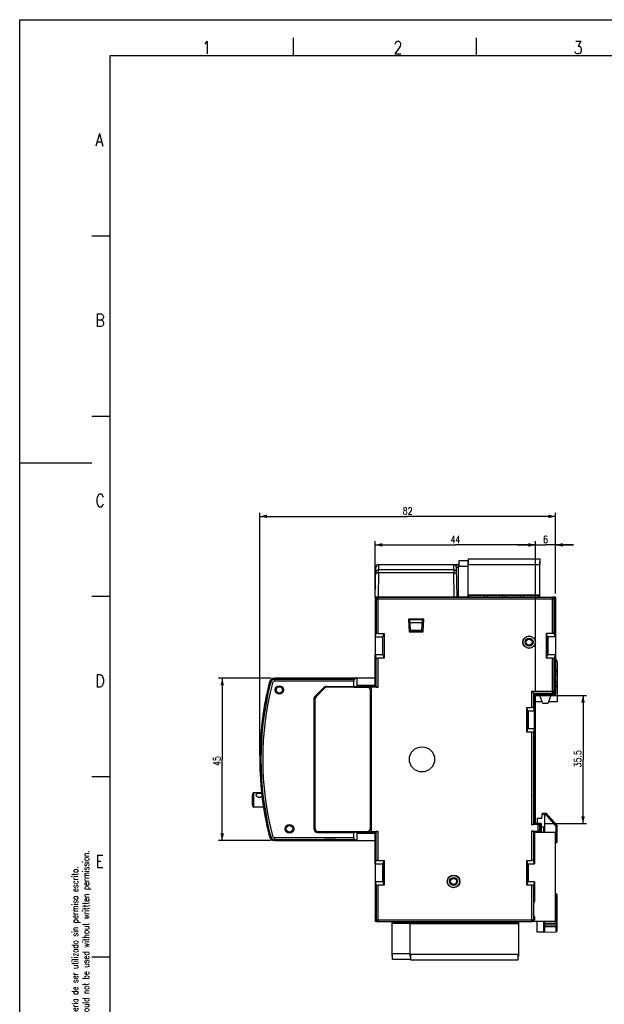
# Model space of a CAD drawing. Extents: x 0 to 594, y 0 to 420.
# Tile 2 of 17: x 0 to 162, y 147 to 420. Entities that reach past the tile are written whole.
import ezdxf

# ---------------------------------------------------------------- set-up
doc = ezdxf.new("R2010")
doc.units = 0
doc.header["$LTSCALE"] = 32.67
doc.layers.get('0').update_dxf_attribs({"linetype": 'CONTINUOUS'})
for name, color, linetype in [('02___PRT_ALL_AXES', 7, 'CONTINUOUS'), ('03__EJES', 7, 'CONTINUOUS'), ('DESMOLDEO', 7, 'CONTINUOUS'), ('REDONDEOS', 7, 'CONTINUOUS')]:
    doc.layers.add(name, color=color, linetype=linetype)
doc.styles.get("Standard").update_dxf_attribs({"font": 'SIMPLEX.SHX', "width": 0.8})
doc.dimstyles.new('DIMSTYLE_1', dxfattribs={"dimtxt": 2, "dimasz": 2, "dimexe": 1, "dimexo": 1, "dimgap": 0.5, "dimtad": 1, "dimdec": 1, "dimtxsty": 'STANDARD', "dimblk": '_FILLED', "dimblk1": '_FILLED', "dimblk2": '_FILLED', "dimcen": 0.09, "dimazin": 3, "dimtp": 0.3, "dimtm": 0.3, "dimtfac": 1, "dimtdec": 1, "dimtofl": 0, "dimtmove": 0, "dimatfit": 3, "dimtolj": 1})
doc.dimstyles.new('DIMSTYLE_2', dxfattribs={"dimtxt": 2, "dimasz": 2, "dimexe": 1, "dimexo": 1, "dimgap": 0.5, "dimtad": 1, "dimtxsty": 'STANDARD', "dimblk": '_FILLED', "dimblk1": '_FILLED', "dimblk2": '_FILLED', "dimcen": 0.09, "dimazin": 3, "dimtp": 0.3, "dimtm": 0.3, "dimtfac": 1, "dimtofl": 0, "dimtmove": 0, "dimatfit": 3, "dimtolj": 1})
doc.dimstyles.new('DIMSTYLE_4', dxfattribs={"dimtxt": 2, "dimasz": 2, "dimexe": 1, "dimexo": 1, "dimgap": 0.5, "dimtad": 1, "dimdec": 0, "dimtxsty": 'STANDARD', "dimblk": '_FILLED', "dimblk1": '_FILLED', "dimblk2": '_FILLED', "dimcen": 0.09, "dimazin": 3, "dimtp": 0.1, "dimtm": 0.1, "dimtfac": 1, "dimtdec": 0, "dimtofl": 0, "dimtmove": 0, "dimatfit": 3, "dimtolj": 1})

# ---------------------------------------------------------------- blocks, each defined once
blk = doc.blocks.new('_FILLED')
at = {"color": 0, "linetype": 'BYBLOCK'}
blk.add_solid([(0, 0), (-1, 0.25), (-1, -0.25)], dxfattribs=at)
blk = doc.blocks.new('*D4')
at = {"color": 8}
for p, q in [((98.56, 260.88), (98.56, 275.35)), ((98.56, 274.35), (120.81, 274.35)), ((143.06, 274.35), (120.81, 274.35)), ((143.06, 233.63), (143.06, 275.35))]:
    blk.add_line(p, q, dxfattribs=at)
at = {"color": 8, "xscale": 2, "yscale": 2, "zscale": 2, "rotation": 180}
blk.add_blockref('_FILLED', (98.56, 274.35), dxfattribs=at)
at = {"color": 8, "xscale": 2, "yscale": 2, "zscale": 2}
blk.add_blockref('_FILLED', (143.06, 274.35), dxfattribs=at)
at = {"color": 8, "insert": (120.81, 276.85), "char_height": 2, "width": 3.2, "attachment_point": 2}
blk.add_mtext('44', dxfattribs=at)
blk = doc.blocks.new('*D5')
at = {"color": 8}
for p, q in [((143.06, 274.35), (138.06, 274.35)), ((138.06, 274.35), (145.81, 274.35)), ((143.06, 233.63), (143.06, 275.35)), ((153.56, 274.35), (145.81, 274.35)), ((148.56, 260.88), (148.56, 275.35)), ((148.56, 274.35), (153.56, 274.35))]:
    blk.add_line(p, q, dxfattribs=at)
at = {"color": 8, "xscale": 2, "yscale": 2, "zscale": 2}
blk.add_blockref('_FILLED', (143.06, 274.35), dxfattribs=at)
at = {"color": 8, "xscale": 2, "yscale": 2, "zscale": 2, "rotation": 180}
blk.add_blockref('_FILLED', (148.56, 274.35), dxfattribs=at)
at = {"color": 8, "insert": (145.81, 276.85), "char_height": 2, "width": 1.6, "attachment_point": 2}
blk.add_mtext('6', dxfattribs=at)
blk = doc.blocks.new('*D6')
at = {"color": 8}
for p, q in [((145.26, 232.63), (157.2, 232.63)), ((156.2, 232.63), (156.2, 214.86)), ((156.2, 197.1), (156.2, 214.86)), ((145.53, 197.1), (157.2, 197.1))]:
    blk.add_line(p, q, dxfattribs=at)
at = {"color": 8, "xscale": 2, "yscale": 2, "zscale": 2}
for p, rotation in [((156.2, 232.63), 90), ((156.2, 197.1), 270)]:
    blk.add_blockref('_FILLED', p, dxfattribs=dict(at, rotation=rotation))
at = {"color": 8, "insert": (153.7, 215.03), "char_height": 2, "width": 6.4, "attachment_point": 2, "rotation": 90}
blk.add_mtext('35.5', dxfattribs=at)
blk = doc.blocks.new('*D7')
at = {"color": 8}
for p, q in [((69.71, 237.38), (55.16, 237.38)), ((56.16, 237.38), (56.16, 214.88)), ((56.16, 192.38), (56.16, 214.88)), ((69.71, 192.38), (55.16, 192.38))]:
    blk.add_line(p, q, dxfattribs=at)
at = {"color": 8, "xscale": 2, "yscale": 2, "zscale": 2}
for p, rotation in [((56.16, 237.38), 90), ((56.16, 192.38), 270)]:
    blk.add_blockref('_FILLED', p, dxfattribs=dict(at, rotation=rotation))
at = {"color": 8, "insert": (53.66, 214.41), "char_height": 2, "width": 3.2, "attachment_point": 2, "rotation": 90}
blk.add_mtext('45', dxfattribs=at)
blk = doc.blocks.new('*D8')
at = {"color": 8}
for p, q in [((66.58, 215.88), (66.58, 283.26)), ((66.58, 282.26), (107.57, 282.26)), ((148.56, 282.26), (107.57, 282.26)), ((148.56, 260.88), (148.56, 283.26))]:
    blk.add_line(p, q, dxfattribs=at)
at = {"color": 8, "xscale": 2, "yscale": 2, "zscale": 2, "rotation": 180}
blk.add_blockref('_FILLED', (66.58, 282.26), dxfattribs=at)
at = {"color": 8, "xscale": 2, "yscale": 2, "zscale": 2}
blk.add_blockref('_FILLED', (148.56, 282.26), dxfattribs=at)
at = {"color": 8, "insert": (107.57, 284.76), "char_height": 2, "width": 3.2, "attachment_point": 2}
blk.add_mtext('82', dxfattribs=at)

msp = doc.modelspace()

# ---------------------------------------------------------------- linework, layer by layer
at = {"color": 7}
for p, q in [((0, 0), (0, 420)), ((0, 420), (594, 420)), ((75.8, 415), (75.8, 410)), ((126.6, 415), (126.6, 410)), ((25, 410), (25, 10)), ((584, 410), (25, 410)), ((25, 360), (20, 360)), ((25, 310), (20, 310)), ((20, 297), (0, 297)), ((124.305, 270.527), (124.305, 268.927)), ((124.305, 270.527), (144.205, 270.527)), ((144.205, 270.527), (144.205, 268.927)), ((98.588, 259.877), (98.732, 268.091)), ((99.532, 268.877), (99.506, 267.4)), ((99.532, 268.877), (99.532, 268.877)), ((99.532, 268.877), (120.329, 268.877)), ((99.532, 268.877), (121.701, 268.877)), ((120.355, 267.4), (120.329, 268.877)), ((120.329, 268.877), (120.329, 268.877)), ((121.272, 259.877), (121.129, 268.091)), ((121.701, 268.091), (121.129, 268.091)), ((121.701, 259.877), (121.701, 269.077)), ((121.701, 269.077), (121.751, 269.077)), ((121.751, 268.777), (121.701, 268.777)), ((124.255, 268.377), (121.701, 268.377)), ((121.751, 269.977), (121.751, 268.377)), ((124.305, 269.977), (121.751, 269.977)), ((124.255, 269.627), (124.255, 259.877)), ((124.255, 269.627), (124.305, 269.627)), ((124.305, 269.327), (124.255, 269.327)), ((124.255, 268.927), (144.255, 268.927)), ((144.205, 269.627), (144.255, 269.627)), ((144.255, 269.327), (144.205, 269.327)), ((144.255, 259.877), (144.255, 269.627)), ((99.506, 266.614), (99.39, 259.977)), ((99.506, 266.614), (99.506, 267.4)), ((120.355, 267.4), (99.506, 267.4)), ((120.355, 266.614), (99.506, 266.614)), ((120.355, 267.4), (120.355, 266.614)), ((120.47, 259.977), (120.355, 266.614)), ((25, 260), (20, 260)), ((98.59, 259.977), (121.27, 259.977)), ((99.082, 259.877), (148.029, 259.877)), ((99.378, 249.794), (99.378, 259.877)), ((100.09, 259.977), (100.088, 259.877)), ((100.205, 259.877), (100.205, 259.977)), ((108.002, 259.877), (107.999, 259.977)), ((111.868, 259.877), (111.872, 259.977)), ((118.655, 259.877), (118.655, 259.977)), ((119.655, 259.877), (119.655, 259.977)), ((119.772, 259.877), (119.77, 259.977)), ((121.701, 259.977), (124.255, 259.977)), ((124.255, 260.527), (144.255, 260.527)), ((144.255, 260.227), (124.255, 260.227)), ((124.716, 259.877), (124.716, 260.227)), ((128.795, 260.227), (128.795, 259.877)), ((129.716, 259.877), (129.716, 260.227)), ((133.795, 260.227), (133.795, 259.877)), ((134.716, 259.877), (134.716, 260.227)), ((138.795, 260.227), (138.795, 259.877)), ((139.716, 259.877), (139.716, 260.227)), ((143.795, 260.227), (143.795, 259.877)), ((147.732, 249.794), (147.732, 259.877)), ((98.581, 259.377), (98.581, 248.877)), ((98.581, 259.377), (148.529, 259.377)), ((98.878, 259.377), (98.878, 249.769)), ((148.232, 249.769), (148.232, 259.377)), ((148.529, 258.532), (148.267, 257.877)), ((148.267, 257.877), (148.267, 254.877)), ((148.529, 258.532), (148.529, 259.377)), ((148.529, 254.222), (148.267, 254.877)), ((148.529, 248.877), (148.529, 254.222)), ((107.848, 253.777), (107.97, 250.277)), ((112.022, 253.777), (107.848, 253.777)), ((107.849, 253.756), (112.021, 253.756)), ((108.327, 250.577), (108.216, 253.756)), ((111.648, 253.577), (108.222, 253.577)), ((111.619, 252.727), (108.252, 252.727)), ((111.543, 250.577), (111.654, 253.756)), ((111.9, 250.277), (112.022, 253.777)), ((98.581, 248.877), (98.878, 249.769)), ((98.581, 248.877), (100.731, 248.877)), ((99.378, 249.794), (101.037, 249.794)), ((100.565, 248.843), (100.721, 248.847)), ((100.721, 248.847), (101.037, 249.794)), ((100.721, 243.907), (100.721, 248.847)), ((101.037, 249.794), (101.037, 242.96)), ((111.902, 250.341), (107.968, 250.341)), ((107.97, 250.277), (111.9, 250.277)), ((111.543, 250.577), (108.327, 250.577)), ((146.074, 242.96), (146.074, 249.794)), ((146.389, 248.847), (146.074, 249.794)), ((147.732, 249.794), (146.074, 249.794)), ((148.529, 248.877), (146.379, 248.877)), ((146.389, 243.907), (146.389, 248.847)), ((146.389, 248.847), (146.546, 248.843)), ((148.529, 248.877), (148.232, 249.769)), ((98.581, 235.201), (98.581, 243.877)), ((98.581, 243.877), (98.878, 242.986)), ((100.731, 243.877), (98.581, 243.877)), ((100.565, 243.912), (100.721, 243.907)), ((100.721, 243.907), (101.037, 242.96)), ((146.074, 242.96), (146.389, 243.907)), ((148.529, 243.877), (146.379, 243.877)), ((146.389, 243.907), (146.546, 243.912)), ((148.529, 243.877), (148.232, 242.986)), ((148.529, 233.453), (148.529, 243.877)), ((98.878, 234.904), (98.878, 242.986)), ((99.378, 234.896), (99.378, 242.96)), ((101.037, 242.96), (99.378, 242.96)), ((147.732, 242.96), (146.074, 242.96)), ((147.732, 233.25), (147.732, 242.96)), ((148.232, 233.75), (148.232, 242.986)), ((149.055, 241.877), (149.055, 239.202)), ((149.055, 239.527), (148.555, 239.527)), ((70.054, 236.046), (69.282, 236.244)), ((76.905, 237.377), (70.71, 237.377)), ((70.71, 236.554), (70.71, 237.351)), ((83.9, 237.351), (70.71, 237.351)), ((92.664, 237.054), (70.71, 237.054)), ((92.638, 236.554), (70.71, 236.554)), ((76.905, 237.377), (76.905, 237.351)), ((79.879, 237.351), (79.905, 237.377)), ((79.905, 237.351), (79.905, 237.377)), ((98.555, 237.377), (79.905, 237.377)), ((83.9, 237.351), (84.555, 237.089)), ((87.555, 237.089), (84.555, 237.089)), ((85.111, 235.127), (92.651, 235.127)), ((96.305, 234.877), (85.219, 234.877)), ((88.21, 237.351), (87.555, 237.089)), ((93.555, 237.351), (88.21, 237.351)), ((92.638, 235.127), (92.638, 236.554)), ((93.585, 235.211), (92.651, 234.9)), ((92.651, 234.9), (92.651, 235.127)), ((92.651, 234.9), (97.555, 234.9)), ((93.555, 237.351), (92.664, 237.054)), ((93.555, 235.201), (93.555, 237.351)), ((98.581, 235.377), (93.555, 235.377)), ((93.59, 235.368), (93.585, 235.211)), ((93.585, 235.211), (98.525, 235.211)), ((97.555, 194.855), (97.555, 234.9)), ((99.378, 234.896), (97.555, 234.896)), ((98.521, 235.368), (98.525, 235.211)), ((98.525, 235.211), (98.555, 235.201)), ((98.581, 235.201), (98.555, 235.201)), ((98.581, 235.201), (98.878, 234.904)), ((149.055, 235.027), (148.555, 235.027)), ((149.055, 235.402), (149.055, 230.877)), ((81.877, 232.349), (84.333, 234.805)), ((82.098, 232.17), (84.512, 234.584)), ((97.305, 195.877), (97.305, 233.877)), ((141.932, 233.75), (141.932, 229.294)), ((141.932, 233.75), (148.232, 233.75)), ((142.432, 233.25), (141.932, 233.75)), ((142.432, 233.25), (142.432, 229.269)), ((142.729, 232.953), (142.432, 233.25)), ((142.432, 233.25), (147.732, 233.25)), ((142.729, 232.953), (142.729, 228.377)), ((142.729, 232.953), (148.029, 232.953)), ((147.732, 233.25), (148.029, 232.953)), ((148.232, 233.75), (148.529, 233.453)), ((81.555, 231.572), (81.555, 195.727)), ((81.805, 231.463), (81.805, 195.877)), ((144.892, 230.877), (143.055, 230.877)), ((146.418, 230.327), (145.092, 230.327)), ((149.055, 230.877), (146.618, 230.877)), ((67.648, 228.529), (67.679, 228.555)), ((140.574, 222.46), (140.574, 229.294)), ((140.889, 228.347), (140.574, 229.294)), ((140.574, 229.294), (141.932, 229.294)), ((140.879, 228.377), (142.729, 228.377)), ((140.889, 223.407), (140.889, 228.347)), ((140.889, 228.347), (141.046, 228.343)), ((141.055, 223.377), (141.055, 228.377)), ((142.729, 228.377), (142.432, 229.269)), ((142.728, 223.377), (142.728, 228.377)), ((140.574, 222.46), (140.889, 223.407)), ((141.932, 222.46), (140.574, 222.46)), ((142.729, 223.377), (140.879, 223.377)), ((140.889, 223.407), (141.046, 223.412)), ((141.932, 222.46), (141.932, 196.796)), ((142.729, 223.377), (142.432, 222.486)), ((142.432, 222.486), (142.432, 196.804)), ((142.729, 208.632), (142.729, 223.377)), ((142.729, 219.826), (142.763, 219.792)), ((142.763, 219.792), (142.729, 219.792)), ((142.763, 219.792), (142.763, 209.862)), ((25, 210), (20, 210)), ((142.729, 208.632), (142.467, 207.977)), ((142.467, 207.977), (142.467, 204.977)), ((142.728, 204.322), (142.728, 208.632)), ((142.729, 209.828), (142.763, 209.862)), ((142.729, 209.862), (142.763, 209.862)), ((64.955, 201.627), (64.955, 205.627)), ((142.729, 204.322), (142.467, 204.977)), ((64.455, 204.127), (64.455, 203.127)), ((142.729, 204.322), (142.729, 197.101)), ((143.732, 196.796), (141.932, 196.796)), ((142.432, 196.804), (142.729, 197.101)), ((144.529, 197.101), (142.729, 197.101)), ((143.732, 194.959), (143.732, 196.796)), ((144.232, 196.804), (144.529, 197.101)), ((144.232, 194.95), (144.232, 196.804)), ((144.529, 194.653), (144.529, 197.101)), ((144.555, 197.127), (144.555, 194.627)), ((82.655, 194.627), (92.651, 194.627)), ((82.805, 194.877), (96.305, 194.877)), ((92.638, 193.2), (92.638, 194.627)), ((92.651, 194.855), (92.651, 194.627)), ((92.651, 194.855), (93.585, 194.543)), ((92.651, 194.855), (97.555, 194.855)), ((93.555, 192.403), (93.555, 194.553)), ((93.555, 194.377), (98.581, 194.377)), ((93.585, 194.543), (93.59, 194.387)), ((93.585, 194.543), (98.525, 194.543)), ((97.555, 194.859), (99.378, 194.859)), ((98.525, 194.543), (98.521, 194.387)), ((98.555, 194.553), (98.525, 194.543)), ((98.581, 194.553), (98.555, 194.553)), ((98.581, 194.553), (98.878, 194.85)), ((98.581, 185.877), (98.581, 194.553)), ((98.878, 186.769), (98.878, 194.85)), ((99.378, 186.794), (99.378, 194.859)), ((141.932, 194.959), (143.732, 194.959)), ((141.932, 194.959), (141.932, 186.794)), ((142.432, 194.95), (142.729, 194.653)), ((142.432, 194.95), (142.432, 186.769)), ((142.729, 194.653), (144.529, 194.653)), ((142.729, 194.653), (142.729, 185.877)), ((144.232, 194.95), (144.529, 194.653)), ((148.555, 194.627), (144.555, 194.627)), ((69.282, 193.511), (70.054, 193.709)), ((70.71, 192.403), (70.71, 193.2)), ((70.71, 193.2), (92.638, 193.2)), ((70.71, 192.7), (92.664, 192.7)), ((70.71, 192.403), (83.9, 192.403)), ((70.71, 192.377), (76.905, 192.377)), ((76.905, 192.403), (76.905, 192.377)), ((76.931, 192.403), (76.905, 192.377)), ((79.879, 192.403), (79.905, 192.377)), ((79.905, 192.377), (79.905, 192.403)), ((79.905, 192.377), (98.555, 192.377)), ((83.9, 192.403), (84.555, 192.665)), ((87.555, 192.665), (84.555, 192.665)), ((88.21, 192.403), (87.555, 192.665)), ((88.21, 192.403), (93.555, 192.403)), ((93.555, 192.403), (92.664, 192.7)), ((98.581, 185.877), (98.878, 186.769)), ((98.581, 185.877), (100.731, 185.877)), ((99.378, 186.794), (101.037, 186.794)), ((100.565, 185.843), (100.721, 185.847)), ((100.721, 185.847), (101.037, 186.794)), ((100.721, 185.847), (100.721, 180.907)), ((101.037, 186.794), (101.037, 179.96)), ((140.574, 186.794), (141.932, 186.794)), ((140.889, 185.847), (140.574, 186.794)), ((140.574, 179.96), (140.574, 186.794)), ((140.879, 185.877), (142.729, 185.877)), ((140.889, 185.847), (141.046, 185.843)), ((140.889, 180.907), (140.889, 185.847)), ((141.055, 180.877), (141.055, 185.877)), ((142.729, 185.877), (142.432, 186.769)), ((98.581, 180.877), (98.878, 179.986)), ((98.581, 180.877), (98.581, 175.532)), ((100.731, 180.877), (98.581, 180.877)), ((100.565, 180.912), (100.721, 180.907)), ((100.721, 180.907), (101.037, 179.96)), ((140.574, 179.96), (140.889, 180.907)), ((142.729, 180.877), (140.879, 180.877)), ((140.889, 180.907), (141.046, 180.912)), ((142.729, 180.877), (142.432, 179.986)), ((142.729, 180.877), (142.729, 175.532)), ((98.878, 179.986), (98.878, 170.377)), ((99.378, 169.877), (99.378, 179.96)), ((101.037, 179.96), (99.378, 179.96)), ((141.932, 179.96), (140.574, 179.96)), ((141.932, 179.96), (141.932, 169.877)), ((142.432, 179.986), (142.432, 170.377)), ((98.581, 175.532), (98.843, 174.877)), ((98.843, 174.877), (98.843, 171.877)), ((142.729, 175.532), (142.467, 174.877)), ((142.467, 174.877), (142.467, 171.877)), ((98.581, 171.222), (98.843, 171.877)), ((98.581, 171.222), (98.581, 170.377)), ((98.581, 170.377), (142.729, 170.377)), ((99.082, 169.877), (142.229, 169.877)), ((103.305, 160.277), (103.305, 169.877)), ((108.305, 169.677), (103.305, 169.677)), ((108.305, 169.377), (103.305, 169.377)), ((103.766, 169.677), (103.766, 169.877)), ((107.845, 169.877), (107.845, 169.677)), ((108.305, 160.177), (108.305, 169.877)), ((108.305, 169.577), (138.305, 169.577)), ((108.766, 169.577), (108.766, 169.877)), ((112.845, 169.877), (112.845, 169.577)), ((113.766, 169.577), (113.766, 169.877)), ((117.845, 169.877), (117.845, 169.577)), ((118.766, 169.577), (118.766, 169.877)), ((122.845, 169.877), (122.845, 169.577)), ((123.766, 169.577), (123.766, 169.877)), ((127.845, 169.877), (127.845, 169.577)), ((128.766, 169.577), (128.766, 169.877)), ((132.845, 169.877), (132.845, 169.577)), ((133.766, 169.577), (133.766, 169.877)), ((137.845, 169.877), (137.845, 169.577)), ((138.305, 169.877), (138.305, 160.177)), ((142.729, 171.222), (142.467, 171.877)), ((142.729, 171.222), (142.729, 170.377)), ((145.555, 169.474), (148.755, 169.474)), ((148.755, 169.474), (148.755, 168.486)), ((148.758, 169.474), (148.761, 169.878)), ((148.761, 169.878), (148.76, 169.927)), ((138.305, 169.277), (108.305, 169.277)), ((145.555, 168.974), (148.755, 168.974)), ((148.76, 167.02), (148.758, 168.486)), ((25, 160), (20, 160)), ((108.305, 160.977), (103.305, 160.977)), ((103.355, 160.577), (103.305, 160.577)), ((103.355, 160.277), (103.305, 160.277)), ((103.355, 159.377), (103.355, 160.977)), ((108.355, 159.377), (103.355, 159.377)), ((108.305, 160.877), (138.305, 160.877)), ((108.305, 160.477), (108.355, 160.477)), ((108.355, 160.177), (108.305, 160.177)), ((108.355, 160.877), (108.355, 159.277)), ((108.355, 159.277), (138.255, 159.277)), ((138.255, 159.277), (138.255, 160.877)), ((138.255, 160.477), (138.305, 160.477)), ((138.305, 160.177), (138.255, 160.177))]:
    msp.add_line(p, q, dxfattribs=at)
for points in [[(64.955, 205.627), (64.952, 205.627), (64.918, 205.625), (64.886, 205.619), (64.853, 205.61), (64.821, 205.596), (64.791, 205.578), (64.762, 205.557), (64.735, 205.532), (64.71, 205.505), (64.687, 205.475), (64.666, 205.442), (64.646, 205.408), (64.628, 205.371), (64.611, 205.333), (64.595, 205.294), (64.58, 205.253), (64.567, 205.21), (64.555, 205.166), (64.543, 205.121), (64.532, 205.075), (64.523, 205.027), (64.514, 204.978), (64.505, 204.927), (64.498, 204.875), (64.491, 204.822), (64.485, 204.767), (64.479, 204.711), (64.474, 204.653), (64.47, 204.594), (64.466, 204.533), (64.463, 204.47), (64.46, 204.406), (64.458, 204.339), (64.456, 204.271), (64.456, 204.2), (64.455, 204.127)], [(64.455, 203.127), (64.456, 203.055), (64.456, 202.984), (64.458, 202.915), (64.46, 202.849), (64.463, 202.784), (64.466, 202.722), (64.47, 202.661), (64.474, 202.601), (64.479, 202.544), (64.485, 202.487), (64.491, 202.433), (64.498, 202.379), (64.505, 202.327), (64.514, 202.277), (64.523, 202.228), (64.532, 202.18), (64.543, 202.133), (64.555, 202.088), (64.567, 202.044), (64.58, 202.002), (64.595, 201.961), (64.611, 201.921), (64.628, 201.883), (64.646, 201.847), (64.666, 201.812), (64.687, 201.78), (64.71, 201.75), (64.735, 201.722), (64.762, 201.697), (64.791, 201.676), (64.821, 201.659), (64.853, 201.645), (64.886, 201.635), (64.918, 201.629), (64.952, 201.627), (64.955, 201.627)]]:
    msp.add_lwpolyline(points, dxfattribs=at)
for centre, radius in [((141.255, 247.377), 1.75), ((141.255, 247.377), 1.682), ((141.255, 247.377), 1.107), ((141.255, 247.377), 0.835), ((71.995, 234.127), 1.175), ((71.995, 234.127), 0.896), ((74.805, 195.627), 1.175), ((74.805, 195.627), 0.896), ((120.305, 181.027), 1.75), ((120.305, 181.027), 1.682), ((120.305, 181.027), 1.107), ((120.305, 181.027), 0.835)]:
    msp.add_circle(centre, radius, dxfattribs=at)
for centre, radius, start, end in [((99.532, 268.077), 0.8, 90, 179), ((120.329, 268.077), 0.8, 1, 90), ((99.378, 259.377), 0.5, 90.00467, 180.00467), ((147.732, 259.377), 0.5, 359.99533, 89.99533), ((166.908, 250.655), 19.894, 202.66724, 206.18143), ((152.455, 214.877), 85.874, 165.59259, 194.40741), ((152.455, 214.877), 85.577, 165.59259, 194.40741), ((152.455, 214.877), 85.077, 165.59259, 194.40741), ((70.71, 235.877), 1.474, 90, 165.59259), ((70.71, 235.877), 1.177, 90, 165.59259), ((70.71, 235.877), 0.677, 90, 165.59259), ((85.111, 234.027), 1.1, 90, 135), ((85.219, 233.877), 1, 90, 135), ((96.305, 233.877), 1, 0, 90), ((82.655, 231.572), 1.1, 135, 180), ((82.805, 231.463), 1, 135, 180), ((147.732, 233.75), 0.5, 270.02094, 359.97906), ((152.463, 214.916), 85.9, 170.81542, 170.88137), ((82.655, 195.727), 1.1, 180, 270), ((82.805, 195.877), 1, 180, 270), ((96.305, 195.877), 1, 270, 360), ((70.71, 193.877), 1.474, 194.40741, 270), ((70.71, 193.877), 1.177, 194.40741, 270), ((70.71, 193.877), 0.677, 194.40741, 270), ((99.378, 170.377), 0.5, 179.99533, 269.99533), ((141.932, 170.377), 0.5, 270.00467, 0.00467)]:
    msp.add_arc(centre, radius, start, end, dxfattribs=at)
for centre, major_axis, ratio, start_param, end_param in [((99.082, 259.377), (0.5, 0), 0.9998477, 1.5707963, 3.1415927), ((148.029, 259.377), (0.5, 0), 0.9998477, 0, 1.5707963), ((99.378, 249.768), (0.5, 0), 0.0524078, 1.5707963, 3.1241394), ((147.732, 249.768), (0.5, 0), 0.0524078, 0.0174533, 1.5707963), ((99.378, 242.986), (0.5, 0), 0.0524078, -3.1241394, -1.5707963), ((147.732, 242.986), (0.5, 0), 0.0524078, -1.5707963, -0.0174533), ((92.664, 236.554), (0, 0.5), 0.0524078, 0.0174533, 1.5707963), ((99.378, 234.904), (0.5, 0), 0.0174551, -3.1241394, -1.5707963), ((148.029, 233.454), (-0.354, 0.354), 0.9996955, -3.9268385, -2.3563468), ((141.932, 229.268), (0.5, 0), 0.0524078, 0.0174533, 1.5707963), ((141.932, 222.486), (0.5, 0), 0.0524078, -1.5707963, -0.0174533), ((141.932, 196.804), (0.5, 0), 0.0174551, -1.5707963, -0.0174533), ((143.732, 196.804), (0.5, 0), 0.0174551, -1.5707963, -0.0174533), ((99.378, 194.85), (0.5, 0), 0.0174551, 1.5707963, 3.1241394), ((141.932, 194.95), (0.5, 0), 0.0174551, 0.0174533, 1.5707963), ((143.732, 194.95), (0.5, 0), 0.0174551, 0.0174533, 1.5707963), ((92.664, 193.2), (0, 0.5), 0.0524078, -4.712389, -3.1590459), ((99.378, 186.768), (0.5, 0), 0.0524078, 1.5707963, 3.1241394), ((141.932, 186.768), (0.5, 0), 0.0524078, 0.0174533, 1.5707963), ((99.378, 179.986), (0.5, 0), 0.0524078, -3.1241394, -1.5707963), ((141.932, 179.986), (0.5, 0), 0.0524078, -1.5707963, -0.0174533), ((99.082, 170.377), (0.5, 0), 0.9998477, -3.1415927, -1.5707963), ((142.229, 170.377), (0.5, 0), 0.9998477, -1.5707963, 0)]:
    msp.add_ellipse(centre, major_axis=major_axis, ratio=ratio, start_param=start_param, end_param=end_param, dxfattribs=at)
for points, knots in [([(99.532, 268.877), (99.429, 268.877), (99.221, 268.836), (98.957, 268.662), (98.778, 268.401), (98.734, 268.194), (98.732, 268.091)], [0, 0, 0, 0, 0.2500346, 0.5000486, 0.7500343, 1, 1, 1, 1]), ([(120.329, 268.877), (120.432, 268.877), (120.64, 268.836), (120.904, 268.662), (121.083, 268.401), (121.127, 268.194), (121.129, 268.091)], [0, 0, 0, 0, 0.2500346, 0.5000486, 0.7500343, 1, 1, 1, 1]), ([(99.506, 267.4), (99.403, 267.4), (99.195, 267.359), (98.931, 267.185), (98.752, 266.924), (98.708, 266.717), (98.706, 266.614)], [0, 0, 0, 0, 0.2500651, 0.5000486, 0.7500038, 1, 1, 1, 1]), ([(98.706, 266.614), (98.706, 266.616), (98.714, 266.615), (98.723, 266.617), (98.743, 266.618), (98.769, 266.619), (98.803, 266.619), (98.861, 266.62), (98.948, 266.62), (99.067, 266.62), (99.204, 266.619), (99.352, 266.617), (99.454, 266.615), (99.506, 266.614)], [0, 0, 0, 0, 0.005121, 0.0196091, 0.0434703, 0.0765534, 0.1185142, 0.1689349, 0.2932803, 0.4446966, 0.6174603, 0.8051694, 1, 1, 1, 1]), ([(121.154, 266.614), (121.153, 266.717), (121.108, 266.924), (120.929, 267.185), (120.666, 267.359), (120.458, 267.4), (120.355, 267.4)], [0, 0, 0, 0, 0.2500053, 0.4999709, 0.7499623, 1, 1, 1, 1]), ([(120.355, 266.614), (120.407, 266.615), (120.509, 266.617), (120.657, 266.619), (120.793, 266.62), (120.913, 266.62), (121, 266.62), (121.058, 266.619), (121.091, 266.619), (121.117, 266.618), (121.138, 266.617), (121.147, 266.615), (121.154, 266.616), (121.154, 266.614)], [0, 0, 0, 0, 0.1948113, 0.3824852, 0.5552483, 0.706676, 0.831029, 0.8814565, 0.9234263, 0.9565141, 0.9803807, 0.9948757, 1, 1, 1, 1])]:
    msp.add_open_spline(points, degree=3, knots=knots, dxfattribs=at)
msp.add_open_spline([(145.555, 168.526), (146.622, 168.513), (147.689, 168.5), (148.755, 168.486)], degree=3, dxfattribs=at)
at = {"layer": '02___PRT_ALL_AXES', "color": 7}
for p, q in [((67.076, 205.627), (64.955, 205.627)), ((67.595, 201.627), (64.955, 201.627))]:
    msp.add_line(p, q, dxfattribs=at)
for points, knots in [([(65.58, 205.041), (65.58, 205.081), (65.591, 205.159), (65.644, 205.264), (65.728, 205.35), (65.818, 205.403), (65.9, 205.438), (65.994, 205.468), (66.121, 205.495), (66.285, 205.514), (66.398, 205.518), (66.455, 205.518)], [0, 0, 0, 0, 0.1067063, 0.209206, 0.3145682, 0.4287432, 0.4903288, 0.5551199, 0.6941088, 0.8438852, 1, 1, 1, 1]), ([(66.455, 204.28), (66.397, 204.28), (66.282, 204.292), (66.064, 204.362), (65.873, 204.488), (65.727, 204.649), (65.623, 204.812), (65.58, 204.952), (65.58, 205.041)], [0, 0, 0, 0, 0.1374648, 0.274173, 0.5402277, 0.6675444, 0.7880243, 1, 1, 1, 1]), ([(66.455, 205.518), (66.516, 205.518), (66.634, 205.513), (66.805, 205.493), (66.961, 205.457), (67.056, 205.42), (67.099, 205.397)], [0, 0, 0, 0, 0.2754987, 0.5386809, 0.7812215, 1, 1, 1, 1]), ([(67.182, 204.654), (67.141, 204.6), (67.046, 204.5), (66.872, 204.38), (66.672, 204.299), (66.527, 204.28), (66.455, 204.28)], [0, 0, 0, 0, 0.23929, 0.4885516, 0.7431552, 1, 1, 1, 1])]:
    msp.add_open_spline(points, degree=3, knots=knots, dxfattribs=at)
at = {"layer": '03__EJES', "color": 7}
msp.add_circle((111.555, 214.877), 3.5, dxfattribs=at)
at = {"layer": 'DESMOLDEO', "color": 7}
for p, q in [((98.555, 259.877), (98.555, 237.377)), ((99.082, 259.877), (98.555, 259.877)), ((148.555, 259.877), (148.029, 259.877)), ((148.555, 259.877), (148.555, 232.955)), ((100.555, 248.877), (100.555, 243.877)), ((100.603, 248.877), (100.603, 248.847)), ((146.507, 248.847), (146.507, 248.877)), ((146.555, 243.877), (146.555, 248.877)), ((100.603, 243.907), (100.603, 243.877)), ((146.507, 243.877), (146.507, 243.907)), ((148.555, 239.202), (149.155, 239.202)), ((148.555, 238.385), (149.155, 238.395)), ((149.155, 235.402), (149.155, 239.202)), ((93.555, 235.329), (93.585, 235.329)), ((98.525, 235.329), (98.581, 235.329)), ((149.155, 236.209), (148.555, 236.22)), ((149.155, 235.402), (148.555, 235.402)), ((143.055, 232.627), (142.729, 232.953)), ((143.055, 197.127), (143.055, 232.627)), ((143.055, 232.627), (148.228, 232.627)), ((145.092, 230.327), (144.255, 232.627)), ((147.255, 232.627), (146.418, 230.327)), ((148.029, 232.955), (148.555, 232.955)), ((148.228, 232.627), (148.555, 232.955)), ((67.663, 228.627), (67.69, 228.627)), ((141.007, 228.347), (141.007, 228.377)), ((141.007, 223.377), (141.007, 223.407)), ((144.755, 198.527), (145.002, 199.927)), ((145.002, 199.927), (145.555, 199.463)), ((145.555, 199.463), (145.555, 196.127)), ((68.204, 198.127), (68.232, 198.127)), ((142.728, 197.127), (144.555, 197.127)), ((143.455, 198.527), (144.755, 198.527)), ((143.455, 198.527), (143.455, 197.127)), ((93.555, 194.425), (93.585, 194.425)), ((98.525, 194.425), (98.581, 194.425)), ((148.555, 169.877), (148.555, 194.627)), ((98.555, 192.377), (98.555, 169.877)), ((148.555, 191.738), (148.76, 191.742)), ((100.555, 185.877), (100.555, 180.877)), ((100.603, 185.847), (100.603, 185.877)), ((141.007, 185.847), (141.007, 185.877)), ((100.603, 180.877), (100.603, 180.907)), ((141.007, 180.877), (141.007, 180.907)), ((148.76, 177.556), (148.555, 177.56)), ((99.082, 169.877), (98.555, 169.877)), ((148.555, 169.877), (142.229, 169.877)), ((143.455, 166.927), (143.455, 169.877)), ((145.26, 166.959), (148.76, 167.02))]:
    msp.add_line(p, q, dxfattribs=at)
for centre, radius, start, end in [((152.455, 214.877), 85.9, 165.59259, 170.78905), ((70.71, 235.877), 1.5, 90, 165.59259), ((152.455, 214.877), 85.9, 191.24438, 194.40741), ((70.71, 193.877), 1.5, 194.40741, 270)]:
    msp.add_arc(centre, radius, start, end, dxfattribs=at)
msp.add_ellipse((152.481, 214.877), major_axis=(85.916, 0), ratio=1, start_param=2.9822743, end_param=3.3364969, dxfattribs=at)
at = {"layer": 'REDONDEOS', "color": 7}
for p, q in [((145.002, 199.927), (146.002, 199.927)), ((148.76, 196.322), (145.609, 199.927)), ((148.981, 196.52), (146.002, 199.927)), ((144.555, 196.127), (145.555, 196.127)), ((145.26, 196.127), (145.26, 194.627)), ((145.555, 196.127), (145.555, 194.627)), ((148.555, 194.649), (149.055, 194.649)), ((149.055, 196.322), (148.76, 196.322)), ((148.76, 191.742), (148.76, 196.322)), ((149.055, 192.041), (149.055, 196.322)), ((148.76, 169.927), (148.76, 177.556)), ((149.055, 167.32), (149.055, 177.256)), ((148.555, 174.649), (149.055, 174.649)), ((145.26, 169.877), (145.26, 166.959)), ((145.555, 169.877), (145.555, 167.272)), ((148.555, 169.927), (149.055, 169.927)), ((145.26, 166.959), (143.455, 166.927))]:
    msp.add_line(p, q, dxfattribs=at)
for centre, start, end in [((148.755, 196.322), 0, 41.16056), ((148.755, 192.041), 271, 360), ((148.755, 177.256), 0, 89), ((145.255, 167.259), 271, 336.01423), ((148.755, 167.32), 271, 360)]:
    msp.add_arc(centre, 0.3, start, end, dxfattribs=at)
for points, knots in [([(148.76, 196.322), (148.808, 196.364), (148.881, 196.429), (148.954, 196.492), (148.978, 196.516)], [0, 0, 0, 0, 0.6535206, 1, 1, 1, 1]), ([(148.978, 196.516), (148.979, 196.517), (148.979, 196.518), (148.981, 196.519), (148.981, 196.52)], [0, 0, 0, 0, 0.7426535, 1, 1, 1, 1]), ([(145.529, 167.137), (145.534, 167.146), (145.549, 167.188), (145.555, 167.233), (145.555, 167.267)], [0, 0, 0, 0, 0.2343554, 1, 1, 1, 1])]:
    msp.add_open_spline(points, degree=3, knots=knots, dxfattribs=at)

# ---------------------------------------------------------------- texts
at = {"color": 8, "char_height": 3.5, "width": 2.8, "attachment_point": 1}
for s, insert in [('1', (50.633, 414)), ('2', (103.674, 414)), ('3', (153.627, 414)), ('A', (21.017, 388.427)), ('B', (21.034, 338.389)), ('C', (21.034, 288.389)), ('D', (21.034, 238.389)), ('E', (21.051, 188.352))]:
    msp.add_mtext(s, dxfattribs=dict(at, insert=insert))
at = {"color": 8, "insert": (14.421, 60.679), "char_height": 1.8, "width": 187.2, "attachment_point": 1, "rotation": 90}
msp.add_mtext('Este dibujo contiene incorporada información que es propiedad de Circutor y no debería de ser utilizado sin permiso escrito.\\PThis drawing contains information that is proprietary to Circutor incorporated and should not be used without writtten permission.', dxfattribs=at)

# ---------------------------------------------------------------- dimensions: what is measured, and where the dimension line sits
at = {"color": 8}
for base, p1, p2, angle, dimstyle, picture, middle in [((66.581, 282.255), (148.555, 259.877), (66.581, 214.877), 180, 'DIMSTYLE_1', '*D8', (107.518, 282.255)), ((56.161, 192.377), (70.71, 237.377), (70.71, 192.377), 270, 'DIMSTYLE_2', '*D7', (56.161, 214.464)), ((156.204, 197.101), (144.255, 232.627), (144.529, 197.101), 270, 'DIMSTYLE_1', '*D6', (156.204, 215.079))]:
    dim = msp.add_linear_dim(base=base, p1=p1, p2=p2, angle=angle, dimstyle=dimstyle, dxfattribs=at)
    dim.commit()
    dim.dimension.update_dxf_attribs({"geometry": picture, "text_midpoint": middle, "dimtype": 160})
for base, p1, p2, dimstyle, picture, middle in [((143.055, 274.347), (98.555, 259.877), (143.055, 232.627), 'DIMSTYLE_2', '*D4', (120.855, 274.347)), ((148.555244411, 274.347120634), (143.055244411, 232.627254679), (148.555244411, 259.877254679), 'DIMSTYLE_4', '*D5', (145.80524707, 274.347120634))]:
    dim = msp.add_linear_dim(base=base, p1=p1, p2=p2, dimstyle=dimstyle, dxfattribs=at)
    dim.commit()
    dim.dimension.update_dxf_attribs({"geometry": picture, "text_midpoint": middle, "dimtype": 160})

doc.saveas('drawing.dxf')
